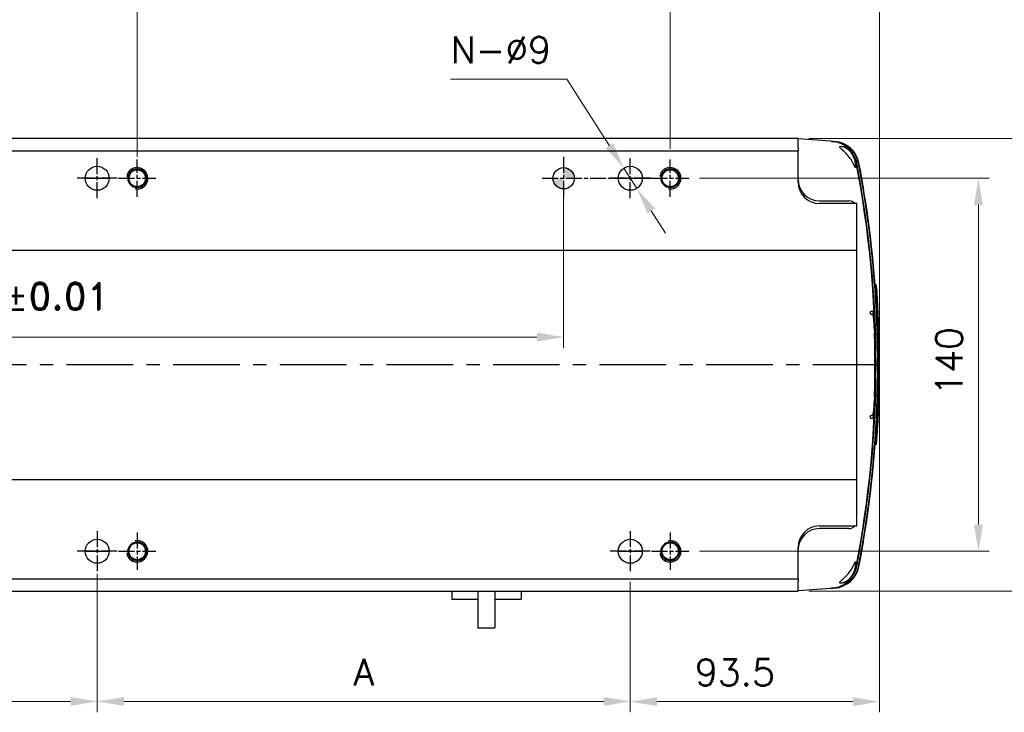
# Model space of a CAD drawing. Header units: millimetres. Extents: x 2163 to 8256, y 0 to 2680.
# Tile 33 of 47: x 5094 to 5463, y 1662 to 1922. Entities that reach past the tile are written whole.
import ezdxf

# ---------------------------------------------------------------- set-up
doc = ezdxf.new("R2010")
doc.units = ezdxf.units.MM
for name, pattern in [('AM_ISO08W050', [18, 12, -1.5, 3, -1.5]), ('AM_ISO08W050x2', [9, 6, -0.75, 1.5, -0.75]), ('CENTERX2', [4, 2.5, -0.5, 0.5, -0.5])]:
    doc.linetypes.add(name, pattern=pattern)
for name, color, linetype, lineweight in [('AM_0', 7, 'Continuous', 50), ('AM_4', 3, 'Continuous', 25), ('AM_7', 4, 'AM_ISO08W050', 25), ('可見 (ISO)', 7, 'Continuous', 25)]:
    doc.layers.add(name, color=color, linetype=linetype, lineweight=lineweight)
doc.styles.add('尺寸標註', font='romans.shx', dxfattribs={"bigfont": 'CHINESET.SHX'})
doc.dimstyles.new('CNS4~1$0', dxfattribs={"dimtxt": 10, "dimasz": 10, "dimexe": 4, "dimexo": 4, "dimgap": 6, "dimtad": 1, "dimtoh": 1, "dimdsep": 46, "dimtxsty": '尺寸標註', "dimcen": 0, "dimclrd": 2, "dimclre": 2, "dimclrt": 3, "dimadec": 0, "dimazin": 2, "dimtp": 0.1, "dimtm": 0.1, "dimtfac": 0.71, "dimtmove": 0, "dimatfit": 0, "dimfxl": 4, "dimlwd": 13, "dimlwe": 13, "dimarcsym": 0})
doc.dimstyles.new('CNS4~1$3', dxfattribs={"dimtxt": 10, "dimasz": 10, "dimexe": 4, "dimexo": 4, "dimgap": 6, "dimtad": 1, "dimtoh": 1, "dimdsep": 46, "dimtxsty": '尺寸標註', "dimcen": 0, "dimclrd": 2, "dimclre": 2, "dimclrt": 3, "dimadec": 0, "dimazin": 2, "dimtp": 0.1, "dimtm": 0.1, "dimtfac": 0.71, "dimtmove": 0, "dimatfit": 0, "dimfxl": 4, "dimlwd": 13, "dimlwe": 13, "dimarcsym": 0})

# ---------------------------------------------------------------- blocks, each defined once
blk = doc.blocks.new('*D76')
at = {"color": 2, "lineweight": 13, "transparency": 16777216}
for p, q in [((4922.77, 1711.3), (4922.77, 1662.46)), ((5122.77, 1711.3), (5122.77, 1662.46)), ((4932.77, 1666.46), (5112.77, 1666.46))]:
    blk.add_line(p, q, dxfattribs=at)
at = {"color": 2, "transparency": 16777216}
for points in [[(4932.77, 1668.12), (4932.77, 1664.79), (4922.77, 1666.46)], [(5112.77, 1668.12), (5112.77, 1664.79), (5122.77, 1666.46)]]:
    blk.add_solid(points, dxfattribs=at)
at = {"layer": 'Defpoints', "color": 0, "transparency": 16777216}
for p in [(4922.77, 1715.3), (5122.77, 1715.3), (5122.77, 1666.46)]:
    blk.add_point(p, dxfattribs=at)
at = {"color": 3, "transparency": 16777216, "insert": (5022.77, 1677.46), "char_height": 10, "attachment_point": 5, "style": '尺寸標註'}
blk.add_mtext('M*200', dxfattribs=at)
blk = doc.blocks.new('*D77')
at = {"color": 2, "lineweight": 13, "transparency": 16777216}
for p, q in [((4937.77, 1873.8), (4937.77, 2007.1)), ((5137.77, 1870.8), (5137.77, 2007.1)), ((4947.77, 2003.1), (5127.77, 2003.1))]:
    blk.add_line(p, q, dxfattribs=at)
at = {"color": 2, "transparency": 16777216}
for points in [[(4947.77, 2004.77), (4947.77, 2001.43), (4937.77, 2003.1)], [(5127.77, 2004.77), (5127.77, 2001.43), (5137.77, 2003.1)]]:
    blk.add_solid(points, dxfattribs=at)
at = {"layer": 'Defpoints', "color": 0, "transparency": 16777216}
for p in [(5137.77, 2003.1), (4937.77, 1869.8), (5137.77, 1866.8)]:
    blk.add_point(p, dxfattribs=at)
at = {"color": 3, "transparency": 16777216, "insert": (5037.77, 2014.1), "char_height": 10, "attachment_point": 5, "style": '尺寸標註'}
blk.add_mtext('M*200', dxfattribs=at)
blk = doc.blocks.new('*D45')
at = {"color": 2, "lineweight": 13, "transparency": 16777216}
for p, q in [((5298.99, 1900.03), (5255.37, 1900.03)), ((5314.97, 1875.02), (5298.99, 1900.03)), ((5325.2, 1859.01), (5320.35, 1866.6)), ((5330.58, 1850.58), (5335.96, 1842.16))]:
    blk.add_line(p, q, dxfattribs=at)
at = {"color": 2, "transparency": 16777216}
for points in [[(5316.37, 1875.92), (5313.56, 1874.13), (5320.35, 1866.6)], [(5331.98, 1851.48), (5329.18, 1849.69), (5325.2, 1859.01)]]:
    blk.add_solid(points, dxfattribs=at)
at = {"layer": 'Defpoints', "color": 0, "transparency": 16777216}
for p in [(5320.35, 1866.6), (5325.2, 1859.01)]:
    blk.add_point(p, dxfattribs=at)
at = {"color": 3, "transparency": 16777216, "insert": (5274.18, 1911.03), "char_height": 10, "attachment_point": 5, "style": '尺寸標註'}
blk.add_mtext('N-∅9', dxfattribs=at)
blk = doc.blocks.new('*D79')
at = {"color": 2, "lineweight": 13, "transparency": 16777216}
for p, q in [((5122.77, 1714.3), (5122.77, 1662.46)), ((5322.77, 1711.3), (5322.77, 1662.46)), ((5132.77, 1666.46), (5312.77, 1666.46))]:
    blk.add_line(p, q, dxfattribs=at)
at = {"color": 2, "transparency": 16777216}
for points in [[(5132.77, 1668.12), (5132.77, 1664.79), (5122.77, 1666.46)], [(5312.77, 1668.12), (5312.77, 1664.79), (5322.77, 1666.46)]]:
    blk.add_solid(points, dxfattribs=at)
at = {"layer": 'Defpoints', "color": 0, "transparency": 16777216}
for p in [(5122.77, 1718.3), (5322.77, 1715.3), (5322.77, 1666.46)]:
    blk.add_point(p, dxfattribs=at)
at = {"color": 3, "transparency": 16777216, "insert": (5222.77, 1677.46), "char_height": 10, "attachment_point": 5, "style": '尺寸標註'}
blk.add_mtext('A', dxfattribs=at)
blk = doc.blocks.new('*D80')
at = {"color": 2, "lineweight": 13, "transparency": 16777216}
for p, q in [((5137.77, 1873.8), (5137.77, 2007.1)), ((5337.77, 1873.8), (5337.77, 2007.1)), ((5147.77, 2003.1), (5327.77, 2003.1))]:
    blk.add_line(p, q, dxfattribs=at)
at = {"color": 2, "transparency": 16777216}
for points in [[(5147.77, 2004.77), (5147.77, 2001.43), (5137.77, 2003.1)], [(5327.77, 2004.77), (5327.77, 2001.43), (5337.77, 2003.1)]]:
    blk.add_solid(points, dxfattribs=at)
at = {"layer": 'Defpoints', "color": 0, "transparency": 16777216}
for p in [(5337.77, 2003.1), (5137.77, 1869.8), (5337.77, 1869.8)]:
    blk.add_point(p, dxfattribs=at)
at = {"color": 3, "transparency": 16777216, "insert": (5237.77, 2014.1), "char_height": 10, "attachment_point": 5, "style": '尺寸標註'}
blk.add_mtext('A', dxfattribs=at)
blk = doc.blocks.new('*D111')
at = {"layer": 'AM_0', "color": 2, "lineweight": 13, "transparency": 16777216}
for p, q in [((5337.77, 1873.8), (5337.77, 2007.1)), ((5416.27, 1796.8), (5416.27, 2007.1)), ((5347.77, 2003.1), (5406.27, 2003.1))]:
    blk.add_line(p, q, dxfattribs=at)
at = {"layer": 'AM_0', "color": 2, "transparency": 16777216}
for points in [[(5347.77, 2004.77), (5347.77, 2001.43), (5337.77, 2003.1)], [(5406.27, 2004.77), (5406.27, 2001.43), (5416.27, 2003.1)]]:
    blk.add_solid(points, dxfattribs=at)
at = {"layer": 'Defpoints', "color": 0, "transparency": 16777216}
for p in [(5416.27, 2003.1), (5337.77, 1869.8), (5416.27, 1792.8)]:
    blk.add_point(p, dxfattribs=at)
at = {"layer": 'AM_0', "color": 3, "transparency": 16777216, "insert": (5377.02, 2014.1), "char_height": 10, "attachment_point": 5, "style": '尺寸標註'}
blk.add_mtext('78.5', dxfattribs=at)
blk = doc.blocks.new('*D112')
at = {"layer": 'AM_0', "color": 2, "lineweight": 13, "transparency": 16777216}
for p, q in [((5416.27, 1788.8), (5416.27, 1662.36)), ((5322.77, 1711.3), (5322.77, 1662.36)), ((5332.77, 1666.36), (5406.27, 1666.36))]:
    blk.add_line(p, q, dxfattribs=at)
at = {"layer": 'AM_0', "color": 2, "transparency": 16777216}
for points in [[(5332.77, 1668.03), (5332.77, 1664.69), (5322.77, 1666.36)], [(5406.27, 1668.03), (5406.27, 1664.69), (5416.27, 1666.36)]]:
    blk.add_solid(points, dxfattribs=at)
at = {"layer": 'Defpoints', "color": 0, "transparency": 16777216}
for p in [(5416.27, 1792.8), (5322.77, 1715.3), (5416.27, 1666.36)]:
    blk.add_point(p, dxfattribs=at)
at = {"layer": 'AM_0', "color": 3, "transparency": 16777216, "insert": (5362.04, 1677.36), "char_height": 10, "attachment_point": 5, "style": '尺寸標註'}
blk.add_mtext('93.5', dxfattribs=at)
blk = doc.blocks.new('*D113')
at = {"layer": 'AM_0', "color": 2, "lineweight": 13, "transparency": 16777216}
for p, q in [((5348.77, 1862.8), (5457.39, 1862.8)), ((5453.39, 1852.8), (5453.39, 1732.8)), ((5348.77, 1722.8), (5457.39, 1722.8))]:
    blk.add_line(p, q, dxfattribs=at)
at = {"layer": 'AM_0', "color": 2, "transparency": 16777216}
for points in [[(5451.72, 1852.8), (5455.05, 1852.8), (5453.39, 1862.8)], [(5451.72, 1732.8), (5455.05, 1732.8), (5453.39, 1722.8)]]:
    blk.add_solid(points, dxfattribs=at)
at = {"layer": 'Defpoints', "color": 0, "transparency": 16777216}
for p in [(5344.77, 1862.8), (5344.77, 1722.8), (5453.39, 1722.8)]:
    blk.add_point(p, dxfattribs=at)
at = {"layer": 'AM_0', "color": 3, "transparency": 16777216, "insert": (5442.39, 1794.08), "char_height": 10, "attachment_point": 5, "rotation": 90, "style": '尺寸標註'}
blk.add_mtext('140', dxfattribs=at)
blk = doc.blocks.new('*D114')
at = {"layer": 'AM_0', "color": 2, "lineweight": 13, "transparency": 16777216}
for p, q in [((5389.77, 1877.8), (5489.26, 1877.8)), ((5485.26, 1867.8), (5485.26, 1717.8)), ((5389.77, 1707.8), (5489.26, 1707.8))]:
    blk.add_line(p, q, dxfattribs=at)
at = {"layer": 'AM_0', "color": 2, "transparency": 16777216}
for points in [[(5483.59, 1867.8), (5486.92, 1867.8), (5485.26, 1877.8)], [(5483.59, 1717.8), (5486.92, 1717.8), (5485.26, 1707.8)]]:
    blk.add_solid(points, dxfattribs=at)
at = {"layer": 'Defpoints', "color": 0, "transparency": 16777216}
for p in [(5385.77, 1877.8), (5385.77, 1707.8), (5485.26, 1707.8)]:
    blk.add_point(p, dxfattribs=at)
at = {"layer": 'AM_0', "color": 3, "transparency": 16777216, "insert": (5474.26, 1791.46), "char_height": 10, "attachment_point": 5, "rotation": 90, "style": '尺寸標註'}
blk.add_mtext('170', dxfattribs=at)
blk = doc.blocks.new('*D173')
at = {"color": 2, "lineweight": 13, "transparency": 16777216}
for p, q in [((5297.77, 1858.8), (5297.77, 1799.22)), ((4822.77, 1726.8), (4822.77, 1807.22)), ((4832.77, 1803.22), (5287.77, 1803.22))]:
    blk.add_line(p, q, dxfattribs=at)
at = {"color": 2, "transparency": 16777216}
for points in [[(4832.77, 1804.89), (4832.77, 1801.55), (4822.77, 1803.22)], [(5287.77, 1804.89), (5287.77, 1801.55), (5297.77, 1803.22)]]:
    blk.add_solid(points, dxfattribs=at)
at = {"layer": 'Defpoints', "color": 0, "transparency": 16777216}
for p in [(5297.77, 1862.8), (5297.77, 1803.22), (4822.77, 1722.8)]:
    blk.add_point(p, dxfattribs=at)
at = {"color": 3, "transparency": 16777216, "insert": (5060.27, 1816.84), "char_height": 10, "attachment_point": 5, "style": '尺寸標註'}
blk.add_mtext('{\\Fromand|c134;(\\fSimSun|b0|i0|c134|p2;有效行程\\Fromand|c134;+25)%%P0.01}', dxfattribs=at)

msp = doc.modelspace()

# ---------------------------------------------------------------- hatches: boundary and pattern name
h = msp.add_hatch(color=256)
h.paths.add_polyline_path([(5301.773, 1862.803, 0.4142136), (5297.773, 1866.803), (5297.773, 1862.803)])
h.paths.add_polyline_path([(5297.773, 1862.803), (5293.773, 1862.803, 0.4142136), (5297.773, 1858.803)])

# ---------------------------------------------------------------- linework, layer by layer
at = {"color": 4, "linetype": 'CENTERX2', "ltscale": 10}
msp.add_line((5416.273, 1792.803), (4729.773, 1792.803), dxfattribs=at)
at = {"color": 0}
msp.add_line((5416.272, 1791.803), (5416.272, 1793.803), dxfattribs=at)
for centre, radius in [((5297.773, 1862.803), 4), ((5322.773, 1862.803), 4.5)]:
    msp.add_circle(centre, radius)
at = {"layer": 'AM_0'}
for centre in [(5137.773, 1862.803), (5337.773, 1862.803), (5137.773, 1722.803), (5337.773, 1722.803)]:
    msp.add_circle(centre, 3.323, dxfattribs=at)
at = {"layer": 'AM_4'}
for centre, start, end in [((5137.773, 1862.803), 260, 170), ((5337.773, 1862.803), 260, 170), ((5137.773, 1722.803), 190, 100), ((5337.773, 1722.803), 190, 100)]:
    msp.add_arc(centre, 4, start, end, dxfattribs=at)
at = {"layer": 'AM_7', "linetype": 'AM_ISO08W050x2'}
for p, q in [((5122.773, 1855.303), (5122.773, 1870.303)), ((5137.773, 1855.803), (5137.773, 1869.803)), ((5297.773, 1870.803), (5297.773, 1854.803)), ((5322.773, 1855.303), (5322.773, 1870.303)), ((5337.773, 1855.803), (5337.773, 1869.803)), ((5130.273, 1862.803), (5115.273, 1862.803)), ((5130.773, 1862.803), (5144.773, 1862.803)), ((5289.773, 1862.803), (5332.773, 1862.803)), ((5330.273, 1862.803), (5315.273, 1862.803)), ((5330.773, 1862.803), (5344.773, 1862.803)), ((5122.773, 1730.303), (5122.773, 1715.303)), ((5137.773, 1729.803), (5137.773, 1715.803)), ((5322.773, 1730.303), (5322.773, 1715.303)), ((5337.773, 1729.803), (5337.773, 1715.803)), ((5130.273, 1722.803), (5115.273, 1722.803)), ((5130.773, 1722.803), (5144.773, 1722.803)), ((5330.273, 1722.803), (5315.273, 1722.803)), ((5330.773, 1722.803), (5344.773, 1722.803))]:
    msp.add_line(p, q, dxfattribs=at)
at = {"layer": '可見 (ISO)'}
for p, q in [((4741.273, 1877.803), (5385.773, 1877.803)), ((5385.773, 1874.321), (5385.773, 1877.803)), ((5398.051, 1876.695), (5385.773, 1877.553)), ((5398.051, 1876.695), (5398.367, 1876.673)), ((5398.367, 1876.673), (5398.413, 1876.67)), ((5398.413, 1876.67), (5399.093, 1876.622)), ((5399.093, 1876.622), (5399.115, 1876.621)), ((5399.115, 1876.621), (5399.421, 1876.599)), ((4741.273, 1873.133), (5385.773, 1873.133)), ((5385.773, 1874.321), (5385.773, 1873.133)), ((5385.773, 1861.303), (5385.773, 1873.133)), ((5407.519, 1868.579), (5407.517, 1868.588)), ((5407.733, 1868.444), (5407.552, 1868.409)), ((5408.244, 1868.542), (5408.245, 1868.537)), ((5118.273, 1862.803), (5127.273, 1862.803)), ((5318.273, 1862.803), (5327.273, 1862.803)), ((5393.773, 1854.303), (5404.773, 1854.303)), ((5407.773, 1853.303), (5393.773, 1853.303)), ((5407.773, 1835.803), (5407.773, 1853.303)), ((4741.273, 1835.803), (5407.773, 1835.803)), ((5407.773, 1834.95), (5407.773, 1835.803)), ((5407.773, 1834.596), (5407.773, 1834.95)), ((5407.773, 1751.011), (5407.773, 1834.596)), ((5415.138, 1822.737), (5414.638, 1822.737)), ((5415.145, 1822.737), (5415.138, 1822.737)), ((5415.246, 1821.45), (5415.239, 1821.45)), ((5415.541, 1816.989), (5415.535, 1816.989)), ((5412.846, 1812.803), (5413.075, 1812.803)), ((5413.124, 1811.803), (5412.893, 1811.803)), ((5413.647, 1812.803), (5413.075, 1812.803)), ((5413.124, 1811.803), (5413.696, 1811.803)), ((5415.929, 1809.294), (5415.926, 1809.294)), ((5414.358, 1805.803), (5414.435, 1805.803)), ((5414.466, 1804.803), (5414.389, 1804.803)), ((5416.224, 1799.026), (5416.218, 1799.026)), ((5416.256, 1795.749), (5416.256, 1795.749)), ((5416.272, 1791.871), (5416.265, 1791.871)), ((5416.237, 1787.411), (5416.23, 1787.411)), ((5414.389, 1780.803), (5414.466, 1780.803)), ((5416.079, 1780.501), (5416.077, 1780.501)), ((5414.435, 1779.803), (5414.358, 1779.803)), ((5412.893, 1773.803), (5413.124, 1773.803)), ((5413.696, 1773.803), (5413.124, 1773.803)), ((5413.075, 1772.803), (5412.846, 1772.803)), ((5413.075, 1772.803), (5413.647, 1772.803)), ((5415.635, 1770.234), (5415.629, 1770.234)), ((5415.431, 1766.956), (5415.43, 1766.956)), ((5415.138, 1762.87), (5414.638, 1762.87)), ((5415.138, 1762.87), (5415.145, 1762.87)), ((5407.773, 1750.657), (5407.773, 1751.011)), ((4741.273, 1749.803), (5407.773, 1749.803)), ((5407.773, 1749.803), (5407.773, 1750.657)), ((5407.773, 1732.303), (5407.773, 1749.803)), ((5393.773, 1732.303), (5407.773, 1732.303)), ((5404.773, 1731.303), (5393.773, 1731.303)), ((5118.273, 1722.803), (5127.273, 1722.803)), ((5318.273, 1722.803), (5327.273, 1722.803)), ((5385.773, 1712.474), (5385.773, 1724.303)), ((5407.517, 1717.019), (5407.519, 1717.028)), ((5407.552, 1717.198), (5407.733, 1717.163)), ((5408.245, 1717.07), (5408.244, 1717.065)), ((4741.273, 1712.474), (5385.773, 1712.474)), ((5385.773, 1712.474), (5385.773, 1711.286)), ((5385.773, 1707.829), (5385.773, 1711.286)), ((4741.273, 1707.803), (5385.773, 1707.803)), ((5255.778, 1707.803), (5255.778, 1704.803)), ((5265.603, 1707.803), (5265.603, 1694.103)), ((5271.953, 1707.803), (5271.953, 1694.103)), ((5281.778, 1707.803), (5281.778, 1704.803)), ((5385.773, 1708.053), (5398.051, 1708.912)), ((5385.773, 1707.829), (5385.773, 1707.803)), ((5398.367, 1708.934), (5398.051, 1708.912)), ((5398.413, 1708.937), (5398.367, 1708.934)), ((5399.093, 1708.985), (5398.413, 1708.937)), ((5399.115, 1708.986), (5399.093, 1708.985)), ((5399.421, 1709.008), (5399.115, 1708.986)), ((5255.778, 1704.803), (5265.603, 1704.803)), ((5271.953, 1704.803), (5281.778, 1704.803)), ((5265.603, 1694.103), (5271.953, 1694.103))]:
    msp.add_line(p, q, dxfattribs=at)
at = {"layer": '可見 (ISO)', "flags": 128}
for points in [[(5398.404, 1876.67), (5398.402, 1876.67), (5398.401, 1876.67), (5398.399, 1876.671), (5398.397, 1876.671), (5398.396, 1876.671), (5398.394, 1876.671), (5398.393, 1876.671), (5398.391, 1876.671), (5398.39, 1876.671), (5398.388, 1876.671), (5398.387, 1876.671), (5398.385, 1876.672), (5398.384, 1876.672), (5398.382, 1876.672), (5398.38, 1876.672), (5398.379, 1876.672), (5398.377, 1876.672), (5398.376, 1876.672), (5398.374, 1876.672), (5398.373, 1876.672), (5398.371, 1876.673), (5398.37, 1876.673), (5398.368, 1876.673), (5398.367, 1876.673)], [(5407.517, 1868.588), (5407.409, 1869.078), (5407.277, 1869.562), (5407.121, 1870.039), (5406.941, 1870.508), (5406.737, 1870.967), (5406.51, 1871.416), (5406.261, 1871.853), (5405.99, 1872.277), (5405.698, 1872.687), (5405.386, 1873.081), (5405.055, 1873.46), (5404.704, 1873.822), (5404.336, 1874.165), (5403.951, 1874.49), (5403.55, 1874.795), (5403.135, 1875.08), (5402.705, 1875.343), (5402.262, 1875.585), (5401.808, 1875.804), (5401.343, 1876.001), (5400.869, 1876.173), (5400.387, 1876.322), (5399.898, 1876.446), (5399.403, 1876.546), (5398.905, 1876.621), (5398.404, 1876.67)], [(5399.115, 1876.621), (5399.617, 1876.573), (5400.116, 1876.5), (5400.609, 1876.402), (5401.097, 1876.279), (5401.578, 1876.133), (5402.052, 1875.962), (5402.516, 1875.767), (5402.972, 1875.549), (5403.415, 1875.308), (5403.845, 1875.046), (5404.261, 1874.763), (5404.662, 1874.459), (5405.047, 1874.136), (5405.416, 1873.793), (5405.767, 1873.432), (5406.101, 1873.052), (5406.414, 1872.657), (5406.708, 1872.246), (5406.98, 1871.822), (5407.23, 1871.384), (5407.458, 1870.933), (5407.663, 1870.472), (5407.845, 1870.001), (5408.002, 1869.522), (5408.135, 1869.036), (5408.244, 1868.542)], [(5407.013, 1867.067), (5406.908, 1867.31), (5406.772, 1867.623), (5406.602, 1867.993), (5406.397, 1868.408), (5406.156, 1868.858), (5405.881, 1869.328), (5405.576, 1869.807), (5405.245, 1870.285), (5404.892, 1870.757), (5404.522, 1871.216), (5404.139, 1871.658), (5403.754, 1872.074), (5403.375, 1872.46), (5403.011, 1872.814), (5402.667, 1873.136), (5402.351, 1873.425), (5402.063, 1873.686), (5401.809, 1873.922), (5401.599, 1874.131), (5401.435, 1874.322), (5401.335, 1874.491), (5401.32, 1874.626), (5401.393, 1874.724), (5401.538, 1874.781), (5401.738, 1874.803), (5401.985, 1874.793), (5402.268, 1874.751), (5402.58, 1874.678), (5402.923, 1874.568)], [(5402.923, 1874.568), (5403.024, 1874.53), (5403.124, 1874.489), (5403.223, 1874.447), (5403.32, 1874.401), (5403.416, 1874.354), (5403.512, 1874.304), (5403.609, 1874.25), (5403.706, 1874.193), (5403.805, 1874.132), (5403.903, 1874.068), (5404.002, 1874), (5404.101, 1873.929), (5404.2, 1873.855), (5404.298, 1873.778), (5404.395, 1873.698), (5404.492, 1873.614), (5404.588, 1873.528), (5404.683, 1873.439), (5404.777, 1873.347), (5404.869, 1873.253), (5404.96, 1873.157), (5405.049, 1873.059), (5405.137, 1872.959), (5405.222, 1872.857)], [(5405.222, 1872.857), (5405.341, 1872.711), (5405.458, 1872.56), (5405.574, 1872.405), (5405.687, 1872.246), (5405.798, 1872.083), (5405.906, 1871.917), (5406.012, 1871.746), (5406.114, 1871.572), (5406.213, 1871.394), (5406.309, 1871.214), (5406.4, 1871.03), (5406.488, 1870.844), (5406.571, 1870.656), (5406.649, 1870.467), (5406.722, 1870.276), (5406.791, 1870.084), (5406.854, 1869.893), (5406.912, 1869.702), (5406.965, 1869.513), (5407.011, 1869.327), (5407.053, 1869.143), (5407.089, 1868.963), (5407.12, 1868.786), (5407.146, 1868.614)], [(5405.342, 1873.135), (5405.487, 1872.976), (5405.629, 1872.814), (5405.767, 1872.648), (5405.903, 1872.477), (5406.037, 1872.3), (5406.168, 1872.118), (5406.296, 1871.931), (5406.42, 1871.74), (5406.541, 1871.545), (5406.657, 1871.348), (5406.768, 1871.147), (5406.875, 1870.944), (5406.976, 1870.74), (5407.071, 1870.535), (5407.161, 1870.33), (5407.244, 1870.126), (5407.323, 1869.922), (5407.395, 1869.717), (5407.463, 1869.512), (5407.526, 1869.304), (5407.585, 1869.095), (5407.638, 1868.882), (5407.688, 1868.665), (5407.733, 1868.444)], [(5407.146, 1868.614), (5407.171, 1868.428), (5407.194, 1868.251), (5407.213, 1868.084), (5407.23, 1867.928), (5407.245, 1867.779), (5407.257, 1867.638), (5407.267, 1867.504), (5407.274, 1867.38), (5407.278, 1867.266), (5407.279, 1867.164), (5407.277, 1867.074), (5407.272, 1866.997), (5407.265, 1866.933), (5407.254, 1866.882), (5407.241, 1866.844), (5407.225, 1866.818), (5407.208, 1866.805), (5407.187, 1866.805), (5407.165, 1866.817), (5407.139, 1866.842), (5407.111, 1866.879), (5407.081, 1866.929), (5407.048, 1866.991), (5407.013, 1867.067)], [(5408.245, 1868.537), (5408.34, 1868.045), (5408.434, 1867.552), (5408.527, 1867.059), (5408.62, 1866.566), (5408.712, 1866.073), (5408.804, 1865.58), (5408.895, 1865.087), (5408.985, 1864.593), (5409.075, 1864.1), (5409.164, 1863.606), (5409.253, 1863.113), (5409.341, 1862.619), (5409.428, 1862.125), (5409.515, 1861.631), (5409.601, 1861.137), (5409.686, 1860.643), (5409.771, 1860.149), (5409.855, 1859.654), (5409.939, 1859.16), (5410.022, 1858.666), (5410.104, 1858.171), (5410.186, 1857.676), (5410.267, 1857.182), (5410.347, 1856.687), (5410.427, 1856.192), (5410.506, 1855.697), (5410.585, 1855.202), (5410.663, 1854.706), (5410.74, 1854.211), (5410.817, 1853.716), (5410.893, 1853.22), (5410.968, 1852.725), (5411.043, 1852.229), (5411.117, 1851.733), (5411.191, 1851.237), (5411.264, 1850.741), (5411.336, 1850.245), (5411.408, 1849.749), (5411.479, 1849.253), (5411.549, 1848.757), (5411.619, 1848.261), (5411.688, 1847.764), (5411.757, 1847.268), (5411.825, 1846.771), (5411.892, 1846.275), (5411.959, 1845.778), (5412.025, 1845.281), (5412.091, 1844.784), (5412.156, 1844.287), (5412.22, 1843.79), (5412.283, 1843.293), (5412.346, 1842.796), (5412.409, 1842.299), (5412.471, 1841.801), (5412.532, 1841.304), (5412.592, 1840.807), (5412.652, 1840.309), (5412.711, 1839.811), (5412.77, 1839.314), (5412.828, 1838.816), (5412.885, 1838.318), (5412.942, 1837.82), (5412.998, 1837.322), (5413.054, 1836.824), (5413.108, 1836.326), (5413.163, 1835.828), (5413.216, 1835.33), (5413.269, 1834.832), (5413.322, 1834.333), (5413.373, 1833.835), (5413.425, 1833.336), (5413.475, 1832.838), (5413.525, 1832.339), (5413.574, 1831.84), (5413.623, 1831.342), (5413.671, 1830.843), (5413.718, 1830.344), (5413.765, 1829.845), (5413.811, 1829.346), (5413.857, 1828.847), (5413.901, 1828.348), (5413.946, 1827.849), (5413.989, 1827.35), (5414.032, 1826.851), (5414.075, 1826.351), (5414.116, 1825.852), (5414.158, 1825.353), (5414.198, 1824.853), (5414.238, 1824.354), (5414.277, 1823.854), (5414.316, 1823.354), (5414.354, 1822.855), (5414.391, 1822.355), (5414.428, 1821.855), (5414.464, 1821.355), (5414.499, 1820.855), (5414.534, 1820.356), (5414.569, 1819.856), (5414.602, 1819.356), (5414.635, 1818.856), (5414.667, 1818.355), (5414.699, 1817.855), (5414.73, 1817.355), (5414.761, 1816.855), (5414.791, 1816.355), (5414.82, 1815.854), (5414.848, 1815.354), (5414.876, 1814.853), (5414.904, 1814.353), (5414.93, 1813.853), (5414.956, 1813.352), (5414.982, 1812.851), (5415.007, 1812.351), (5415.031, 1811.85), (5415.055, 1811.35), (5415.077, 1810.849), (5415.1, 1810.348), (5415.121, 1809.847), (5415.143, 1809.346), (5415.163, 1808.846), (5415.183, 1808.345), (5415.202, 1807.844), (5415.221, 1807.343), (5415.238, 1806.842), (5415.256, 1806.341), (5415.272, 1805.84), (5415.288, 1805.339), (5415.304, 1804.838), (5415.319, 1804.336), (5415.333, 1803.835), (5415.346, 1803.334), (5415.359, 1802.833), (5415.371, 1802.332), (5415.383, 1801.83), (5415.394, 1801.329), (5415.404, 1800.828), (5415.414, 1800.326), (5415.423, 1799.825), (5415.432, 1799.324), (5415.44, 1798.822), (5415.447, 1798.321), (5415.454, 1797.819), (5415.46, 1797.318), (5415.465, 1796.816), (5415.47, 1796.315), (5415.474, 1795.813), (5415.477, 1795.312), (5415.48, 1794.81), (5415.482, 1794.308), (5415.484, 1793.807), (5415.485, 1793.305), (5415.485, 1792.803), (5415.485, 1792.302), (5415.484, 1791.8), (5415.482, 1791.299), (5415.48, 1790.797), (5415.477, 1790.295), (5415.474, 1789.794), (5415.47, 1789.292), (5415.465, 1788.791), (5415.46, 1788.289), (5415.454, 1787.788), (5415.447, 1787.286), (5415.44, 1786.785), (5415.432, 1786.283), (5415.423, 1785.782), (5415.414, 1785.281), (5415.404, 1784.779), (5415.394, 1784.278), (5415.383, 1783.777), (5415.371, 1783.275), (5415.359, 1782.774), (5415.346, 1782.273), (5415.333, 1781.772), (5415.319, 1781.271), (5415.304, 1780.769), (5415.288, 1780.268), (5415.272, 1779.767), (5415.256, 1779.266), (5415.238, 1778.765), (5415.221, 1778.264), (5415.202, 1777.763), (5415.183, 1777.262), (5415.163, 1776.761), (5415.143, 1776.261), (5415.121, 1775.76), (5415.1, 1775.259), (5415.077, 1774.758), (5415.055, 1774.257), (5415.031, 1773.757), (5415.007, 1773.256), (5414.982, 1772.755), (5414.956, 1772.255), (5414.93, 1771.754), (5414.904, 1771.254), (5414.876, 1770.753), (5414.848, 1770.253), (5414.82, 1769.753), (5414.791, 1769.252), (5414.761, 1768.752), (5414.73, 1768.252), (5414.699, 1767.752), (5414.667, 1767.252), (5414.635, 1766.751), (5414.602, 1766.251), (5414.569, 1765.751), (5414.534, 1765.251), (5414.499, 1764.751), (5414.464, 1764.252), (5414.428, 1763.752), (5414.391, 1763.252), (5414.354, 1762.752), (5414.316, 1762.253), (5414.277, 1761.753), (5414.238, 1761.253), (5414.198, 1760.754), (5414.158, 1760.254), (5414.116, 1759.755), (5414.075, 1759.256), (5414.032, 1758.756), (5413.989, 1758.257), (5413.946, 1757.758), (5413.901, 1757.259), (5413.857, 1756.76), (5413.811, 1756.261), (5413.765, 1755.762), (5413.718, 1755.263), (5413.671, 1754.764), (5413.623, 1754.265), (5413.574, 1753.767), (5413.525, 1753.268), (5413.475, 1752.769), (5413.425, 1752.271), (5413.373, 1751.772), (5413.322, 1751.274), (5413.269, 1750.775), (5413.216, 1750.277), (5413.163, 1749.779), (5413.108, 1749.281), (5413.054, 1748.783), (5412.998, 1748.285), (5412.942, 1747.787), (5412.885, 1747.289), (5412.828, 1746.791), (5412.77, 1746.293), (5412.711, 1745.796), (5412.652, 1745.298), (5412.592, 1744.8), (5412.532, 1744.303), (5412.471, 1743.806), (5412.409, 1743.308), (5412.346, 1742.811), (5412.283, 1742.314), (5412.22, 1741.817), (5412.156, 1741.32), (5412.091, 1740.823), (5412.025, 1740.326), (5411.959, 1739.829), (5411.892, 1739.332), (5411.825, 1738.836), (5411.757, 1738.339), (5411.688, 1737.843), (5411.619, 1737.346), (5411.549, 1736.85), (5411.479, 1736.354), (5411.408, 1735.858), (5411.336, 1735.362), (5411.264, 1734.866), (5411.191, 1734.37), (5411.117, 1733.874), (5411.043, 1733.378), (5410.968, 1732.882), (5410.893, 1732.387), (5410.817, 1731.891), (5410.74, 1731.396), (5410.663, 1730.901), (5410.585, 1730.405), (5410.506, 1729.91), (5410.427, 1729.415), (5410.347, 1728.92), (5410.267, 1728.425), (5410.186, 1727.931), (5410.104, 1727.436), (5410.022, 1726.941), (5409.939, 1726.447), (5409.855, 1725.952), (5409.771, 1725.458), (5409.686, 1724.964), (5409.601, 1724.47), (5409.515, 1723.976), (5409.428, 1723.482), (5409.341, 1722.988), (5409.253, 1722.494), (5409.164, 1722.001), (5409.075, 1721.507), (5408.985, 1721.014), (5408.895, 1720.52), (5408.804, 1720.027), (5408.712, 1719.534), (5408.62, 1719.041), (5408.527, 1718.548), (5408.434, 1718.055), (5408.34, 1717.562), (5408.245, 1717.07)], [(5412.893, 1811.803), (5412.891, 1811.845), (5412.889, 1811.887), (5412.887, 1811.928), (5412.886, 1811.97), (5412.884, 1812.012), (5412.882, 1812.053), (5412.88, 1812.095), (5412.878, 1812.137), (5412.876, 1812.178), (5412.874, 1812.22), (5412.872, 1812.262), (5412.87, 1812.303), (5412.868, 1812.345), (5412.866, 1812.387), (5412.864, 1812.428), (5412.862, 1812.47), (5412.86, 1812.512), (5412.858, 1812.553), (5412.856, 1812.595), (5412.854, 1812.637), (5412.852, 1812.678), (5412.85, 1812.72), (5412.848, 1812.762), (5412.846, 1812.803)], [(5413.647, 1812.803), (5413.682, 1812.791), (5413.718, 1812.753), (5413.756, 1812.69), (5413.794, 1812.602), (5413.832, 1812.488), (5413.871, 1812.348), (5413.91, 1812.182), (5413.948, 1811.994), (5413.986, 1811.784), (5414.023, 1811.555), (5414.058, 1811.309), (5414.093, 1811.049), (5414.126, 1810.772), (5414.159, 1810.473), (5414.19, 1810.154), (5414.221, 1809.819), (5414.251, 1809.468), (5414.279, 1809.104), (5414.304, 1808.729), (5414.328, 1808.346), (5414.35, 1807.959), (5414.369, 1807.571), (5414.386, 1807.185), (5414.401, 1806.803)], [(5414.324, 1806.803), (5414.312, 1807.121), (5414.298, 1807.443), (5414.282, 1807.767), (5414.264, 1808.089), (5414.244, 1808.408), (5414.222, 1808.72), (5414.199, 1809.024), (5414.175, 1809.316), (5414.149, 1809.596), (5414.122, 1809.861), (5414.095, 1810.111), (5414.067, 1810.342), (5414.039, 1810.558), (5414.009, 1810.763), (5413.978, 1810.954), (5413.947, 1811.129), (5413.915, 1811.286), (5413.883, 1811.424), (5413.85, 1811.54), (5413.818, 1811.635), (5413.787, 1811.709), (5413.756, 1811.762), (5413.725, 1811.793), (5413.696, 1811.803)], [(5416.026, 1806.863), (5416.02, 1807.02), (5416.015, 1807.173), (5416.009, 1807.325), (5416.004, 1807.477), (5415.998, 1807.63), (5415.992, 1807.78), (5415.987, 1807.928), (5415.982, 1808.071), (5415.976, 1808.209), (5415.971, 1808.34), (5415.966, 1808.464), (5415.962, 1808.58), (5415.957, 1808.688), (5415.953, 1808.787), (5415.95, 1808.877), (5415.946, 1808.96), (5415.943, 1809.036), (5415.94, 1809.103), (5415.937, 1809.161), (5415.935, 1809.209), (5415.933, 1809.246), (5415.931, 1809.272), (5415.93, 1809.288), (5415.929, 1809.294)], [(5416.256, 1795.749), (5416.256, 1795.819), (5416.257, 1795.896), (5416.257, 1795.98), (5416.257, 1796.069), (5416.256, 1796.164), (5416.256, 1796.265), (5416.256, 1796.373), (5416.255, 1796.488), (5416.254, 1796.61), (5416.253, 1796.739), (5416.252, 1796.875), (5416.251, 1797.016), (5416.249, 1797.163), (5416.248, 1797.316), (5416.246, 1797.474), (5416.244, 1797.636), (5416.242, 1797.802), (5416.24, 1797.972), (5416.237, 1798.144), (5416.235, 1798.319), (5416.232, 1798.495), (5416.23, 1798.672), (5416.227, 1798.849), (5416.224, 1799.026)], [(5416.001, 1778.07), (5416.007, 1778.227), (5416.013, 1778.38), (5416.018, 1778.532), (5416.024, 1778.685), (5416.029, 1778.837), (5416.034, 1778.988), (5416.039, 1779.135), (5416.044, 1779.278), (5416.049, 1779.416), (5416.053, 1779.547), (5416.057, 1779.672), (5416.061, 1779.788), (5416.065, 1779.896), (5416.068, 1779.994), (5416.07, 1780.084), (5416.073, 1780.168), (5416.075, 1780.243), (5416.077, 1780.311), (5416.078, 1780.369), (5416.079, 1780.417), (5416.08, 1780.454), (5416.08, 1780.48), (5416.08, 1780.496), (5416.079, 1780.501)], [(5414.401, 1778.803), (5414.386, 1778.422), (5414.369, 1778.036), (5414.35, 1777.647), (5414.328, 1777.261), (5414.304, 1776.878), (5414.279, 1776.503), (5414.251, 1776.139), (5414.221, 1775.788), (5414.19, 1775.452), (5414.159, 1775.134), (5414.126, 1774.835), (5414.093, 1774.558), (5414.058, 1774.298), (5414.023, 1774.052), (5413.986, 1773.823), (5413.948, 1773.613), (5413.91, 1773.424), (5413.871, 1773.259), (5413.832, 1773.119), (5413.794, 1773.005), (5413.756, 1772.917), (5413.718, 1772.854), (5413.682, 1772.816), (5413.647, 1772.803)], [(5413.696, 1773.803), (5413.725, 1773.814), (5413.756, 1773.845), (5413.787, 1773.898), (5413.818, 1773.972), (5413.85, 1774.067), (5413.883, 1774.183), (5413.915, 1774.321), (5413.947, 1774.478), (5413.978, 1774.653), (5414.009, 1774.844), (5414.039, 1775.049), (5414.067, 1775.265), (5414.095, 1775.496), (5414.122, 1775.746), (5414.149, 1776.011), (5414.175, 1776.291), (5414.199, 1776.583), (5414.222, 1776.887), (5414.244, 1777.199), (5414.264, 1777.518), (5414.282, 1777.84), (5414.298, 1778.164), (5414.312, 1778.486), (5414.324, 1778.803)], [(5412.846, 1772.803), (5412.848, 1772.845), (5412.85, 1772.887), (5412.852, 1772.929), (5412.854, 1772.97), (5412.856, 1773.012), (5412.858, 1773.054), (5412.86, 1773.095), (5412.862, 1773.137), (5412.864, 1773.179), (5412.866, 1773.22), (5412.868, 1773.262), (5412.87, 1773.304), (5412.872, 1773.345), (5412.874, 1773.387), (5412.876, 1773.429), (5412.878, 1773.47), (5412.88, 1773.512), (5412.882, 1773.554), (5412.884, 1773.595), (5412.886, 1773.637), (5412.887, 1773.679), (5412.889, 1773.72), (5412.891, 1773.762), (5412.893, 1773.803)], [(5415.431, 1766.956), (5415.436, 1767.027), (5415.442, 1767.104), (5415.448, 1767.187), (5415.455, 1767.277), (5415.461, 1767.372), (5415.468, 1767.473), (5415.475, 1767.581), (5415.483, 1767.696), (5415.491, 1767.818), (5415.499, 1767.947), (5415.508, 1768.083), (5415.517, 1768.224), (5415.526, 1768.371), (5415.535, 1768.524), (5415.545, 1768.681), (5415.555, 1768.844), (5415.565, 1769.01), (5415.575, 1769.18), (5415.585, 1769.352), (5415.595, 1769.527), (5415.605, 1769.703), (5415.615, 1769.88), (5415.626, 1770.057), (5415.635, 1770.234)], [(5402.923, 1711.039), (5402.597, 1710.934), (5402.297, 1710.861), (5402.029, 1710.819), (5401.783, 1710.804), (5401.57, 1710.82), (5401.41, 1710.872), (5401.324, 1710.967), (5401.331, 1711.103), (5401.427, 1711.275), (5401.595, 1711.471), (5401.808, 1711.684), (5402.064, 1711.922), (5402.359, 1712.19), (5402.685, 1712.487), (5403.034, 1712.813), (5403.398, 1713.168), (5403.772, 1713.553), (5404.151, 1713.964), (5404.529, 1714.4), (5404.897, 1714.857), (5405.249, 1715.328), (5405.579, 1715.806), (5405.884, 1716.284), (5406.158, 1716.754), (5406.399, 1717.202), (5406.604, 1717.618), (5406.773, 1717.986), (5406.908, 1718.297), (5407.013, 1718.54)], [(5407.013, 1718.54), (5407.048, 1718.615), (5407.081, 1718.678), (5407.111, 1718.728), (5407.139, 1718.765), (5407.165, 1718.79), (5407.187, 1718.802), (5407.208, 1718.802), (5407.225, 1718.789), (5407.241, 1718.763), (5407.254, 1718.725), (5407.265, 1718.674), (5407.272, 1718.61), (5407.277, 1718.533), (5407.279, 1718.443), (5407.278, 1718.341), (5407.274, 1718.227), (5407.267, 1718.103), (5407.257, 1717.969), (5407.245, 1717.828), (5407.23, 1717.679), (5407.213, 1717.523), (5407.194, 1717.356), (5407.171, 1717.179), (5407.146, 1716.993)], [(5398.404, 1708.937), (5398.905, 1708.986), (5399.404, 1709.061), (5399.899, 1709.161), (5400.388, 1709.285), (5400.87, 1709.434), (5401.344, 1709.607), (5401.809, 1709.803), (5402.263, 1710.022), (5402.705, 1710.264), (5403.135, 1710.527), (5403.55, 1710.812), (5403.951, 1711.117), (5404.336, 1711.442), (5404.704, 1711.785), (5405.054, 1712.146), (5405.385, 1712.524), (5405.697, 1712.918), (5405.988, 1713.327), (5406.259, 1713.75), (5406.508, 1714.186), (5406.734, 1714.635), (5406.938, 1715.094), (5407.119, 1715.563), (5407.276, 1716.042), (5407.409, 1716.527), (5407.517, 1717.019)], [(5408.244, 1717.065), (5408.135, 1716.572), (5408.003, 1716.086), (5407.846, 1715.608), (5407.665, 1715.138), (5407.461, 1714.678), (5407.233, 1714.229), (5406.983, 1713.791), (5406.711, 1713.366), (5406.418, 1712.955), (5406.106, 1712.561), (5405.774, 1712.182), (5405.423, 1711.822), (5405.055, 1711.479), (5404.67, 1711.154), (5404.268, 1710.849), (5403.851, 1710.564), (5403.42, 1710.302), (5402.977, 1710.061), (5402.523, 1709.843), (5402.057, 1709.647), (5401.582, 1709.476), (5401.1, 1709.328), (5400.611, 1709.205), (5400.116, 1709.107), (5399.617, 1709.034), (5399.115, 1708.986)], [(5407.146, 1716.993), (5407.12, 1716.82), (5407.089, 1716.643), (5407.052, 1716.462), (5407.011, 1716.277), (5406.964, 1716.09), (5406.911, 1715.901), (5406.853, 1715.711), (5406.79, 1715.519), (5406.721, 1715.328), (5406.648, 1715.138), (5406.57, 1714.948), (5406.487, 1714.76), (5406.399, 1714.575), (5406.308, 1714.391), (5406.212, 1714.211), (5406.113, 1714.034), (5406.011, 1713.86), (5405.905, 1713.689), (5405.797, 1713.523), (5405.686, 1713.36), (5405.573, 1713.201), (5405.458, 1713.046), (5405.341, 1712.896), (5405.222, 1712.749)], [(5405.342, 1712.472), (5405.487, 1712.631), (5405.629, 1712.793), (5405.767, 1712.959), (5405.903, 1713.13), (5406.037, 1713.307), (5406.168, 1713.489), (5406.296, 1713.676), (5406.42, 1713.867), (5406.541, 1714.061), (5406.657, 1714.259), (5406.768, 1714.46), (5406.875, 1714.663), (5406.976, 1714.867), (5407.071, 1715.072), (5407.161, 1715.277), (5407.244, 1715.481), (5407.323, 1715.685), (5407.395, 1715.889), (5407.463, 1716.095), (5407.526, 1716.303), (5407.585, 1716.512), (5407.638, 1716.725), (5407.688, 1716.942), (5407.733, 1717.163)], [(5405.222, 1712.749), (5405.134, 1712.646), (5405.046, 1712.545), (5404.957, 1712.447), (5404.869, 1712.353), (5404.78, 1712.263), (5404.691, 1712.176), (5404.602, 1712.092), (5404.512, 1712.011), (5404.421, 1711.931), (5404.328, 1711.854), (5404.234, 1711.779), (5404.139, 1711.706), (5404.042, 1711.635), (5403.944, 1711.567), (5403.845, 1711.502), (5403.746, 1711.439), (5403.645, 1711.378), (5403.544, 1711.321), (5403.441, 1711.266), (5403.339, 1711.215), (5403.235, 1711.166), (5403.131, 1711.121), (5403.027, 1711.078), (5402.923, 1711.039)], [(5398.367, 1708.934), (5398.368, 1708.934), (5398.37, 1708.934), (5398.371, 1708.934), (5398.373, 1708.935), (5398.374, 1708.935), (5398.376, 1708.935), (5398.377, 1708.935), (5398.379, 1708.935), (5398.38, 1708.935), (5398.382, 1708.935), (5398.384, 1708.935), (5398.385, 1708.935), (5398.387, 1708.936), (5398.388, 1708.936), (5398.39, 1708.936), (5398.391, 1708.936), (5398.393, 1708.936), (5398.394, 1708.936), (5398.396, 1708.936), (5398.397, 1708.936), (5398.399, 1708.936), (5398.401, 1708.937), (5398.402, 1708.937), (5398.404, 1708.937)]]:
    msp.add_lwpolyline(points, dxfattribs=at)
at = {"layer": '可見 (ISO)'}
for centre in [(5122.773, 1862.803), (5122.773, 1722.803), (5322.773, 1722.803)]:
    msp.add_circle(centre, 4.5, dxfattribs=at)
for centre, radius, start, end in [((5398.723, 1866.624), 10, 10.91089, 85.99994), ((5015.773, 1792.803), 399.007, 349.05239, 10.94761), ((5015.773, 1792.803), 399.191, 349.07734, 10.92266), ((5015.773, 1792.803), 400, 4.29174, 10.91089), ((5393.773, 1862.303), 8, 180, 270), ((5393.773, 1861.303), 8, 180, 270), ((5404.773, 1851.303), 3, 41.81031, 90), ((5015.773, 1792.803), 399.986, 355.70811, 4.29189), ((5016.273, 1792.803), 399.986, 355.70811, 4.29189), ((5016.273, 1792.803), 399.993, 355.70819, 4.29181), ((5016.273, 1792.803), 400, 3.46646, 4.10681), ((5016.273, 1792.803), 400, 3.44835, 4.08868), ((5015.773, 1792.803), 398.797, 1.86806, 2.01181), ((5015.773, 1792.803), 398.873, 1.8677, 2.01142), ((5016.273, 1792.803), 400, 0.69158, 2.23331), ((5016.273, 1792.803), 400, 0.89136, 2.01427), ((5015.773, 1792.803), 398.797, 358.27568, 1.72431), ((5015.773, 1792.803), 398.873, 358.27601, 1.72398), ((5016.273, 1792.803), 400, 359.20945, 359.84842), ((5016.273, 1792.803), 400, 359.22753, 359.86649), ((5015.773, 1792.803), 398.797, 357.98818, 358.13193), ((5015.773, 1792.803), 398.873, 357.98857, 358.13229), ((5016.273, 1792.803), 400, 356.56528, 358.10817), ((5016.273, 1792.803), 400, 356.76538, 357.88915), ((5015.773, 1792.803), 400, 349.08911, 355.70826), ((5393.773, 1724.303), 8, 90, 180), ((5393.773, 1723.303), 8, 90, 180), ((5404.773, 1734.303), 3, 270, 318.18969), ((5398.723, 1718.983), 10, 274.00006, 349.08911)]:
    msp.add_arc(centre, radius, start, end, dxfattribs=at)
for centre, major_axis, ratio, start_param, end_param in [((5016.273, 1818.649), (-399.078, 0), 0.3062518, 3.1634808, 3.1645135), ((5016.273, 1814.606), (-399.344, 0), 0.3062518, 3.1539521, 3.1610767), ((5015.773, 1796.127), (-399.985, 0), 0.3062516, 3.1383189, 3.1385023), ((5016.273, 1791.844), (-399.999, 0), 0.3062518, 3.1407824, 3.1418126), ((5016.273, 1787.802), (399.965, 0), 0.3062518, -0.0103083, -0.0031956), ((5015.773, 1770.035), (399.284, 0), 0.3062519, -0.0253661, -0.0251823)]:
    msp.add_ellipse(centre, major_axis=major_axis, ratio=ratio, start_param=start_param, end_param=end_param, dxfattribs=at)

# ---------------------------------------------------------------- dimensions: what is measured, and where the dimension line sits
for base, p1, p2, text, picture, middle in [((5137.773, 2003.099), (4937.773, 1869.803), (5137.773, 1866.803), 'M*200', '*D77', (5037.773, 2014.099)), ((5337.773, 2003.099), (5137.773, 1869.803), (5337.773, 1869.803), 'A', '*D80', (5237.773, 2014.099)), ((5322.773, 1666.458), (5122.773, 1718.303), (5322.773, 1715.303), 'A', '*D79', (5222.773, 1677.458)), ((5122.773, 1666.458), (4922.773, 1715.303), (5122.773, 1715.303), 'M*200', '*D76', (5022.773, 1677.458))]:
    dim = msp.add_linear_dim(base=base, p1=p1, p2=p2, text=text, dimstyle='CNS4~1$0')
    dim.commit()
    dim.dimension.update_dxf_attribs({"geometry": picture, "text_midpoint": middle})
dim = msp.add_diameter_dim_2p(p1=(5325.196, 1859.011), p2=(5320.35, 1866.596), text='N-<>', dimstyle='CNS4~1$3')
dim.commit()
dim.dimension.update_dxf_attribs({"geometry": '*D45', "text_midpoint": (5274.181, 1900.029), "dimtype": 163})
dim = msp.add_linear_dim(base=(5297.773, 1803.221), p1=(4822.773, 1722.803), p2=(5297.773, 1862.803), text='{\\Fromand|c134;(\\fSimSun|b0|i0|c134|p2;有效行程\\Fromand|c134;+25)%%P0.01}', dimstyle='CNS4~1$0', override={"dimgap": 6, "dimtol": 1, "dimlim": 0, "dimtp": 0.01, "dimtm": 0.01, "dimtfac": 1})
dim.commit()
dim.dimension.update_dxf_attribs({"geometry": '*D173', "text_midpoint": (5060.273, 1803.221), "dimtype": 160})
at = {"layer": 'AM_0'}
for base, p1, picture, middle in [((5416.273, 2003.099), (5337.773, 1869.803), '*D111', (5377.023, 2003.099)), ((5416.273, 1666.36), (5322.773, 1715.303), '*D112', (5362.037, 1666.36))]:
    dim = msp.add_linear_dim(base=base, p1=p1, p2=(5416.273, 1792.803), dimstyle='CNS4~1$0', dxfattribs=at)
    dim.commit()
    dim.dimension.update_dxf_attribs({"geometry": picture, "text_midpoint": middle, "dimtype": 160})
for base, p1, p2, picture, middle in [((5485.257, 1707.803), (5385.773, 1877.803), (5385.773, 1707.803), '*D114', (5485.257, 1791.464)), ((5453.386, 1722.803), (5344.773, 1862.803), (5344.773, 1722.803), '*D113', (5453.386, 1794.082))]:
    dim = msp.add_linear_dim(base=base, p1=p1, p2=p2, angle=90, dimstyle='CNS4~1$0', dxfattribs=at)
    dim.commit()
    dim.dimension.update_dxf_attribs({"geometry": picture, "text_midpoint": middle, "dimtype": 160})

doc.saveas('drawing.dxf')
